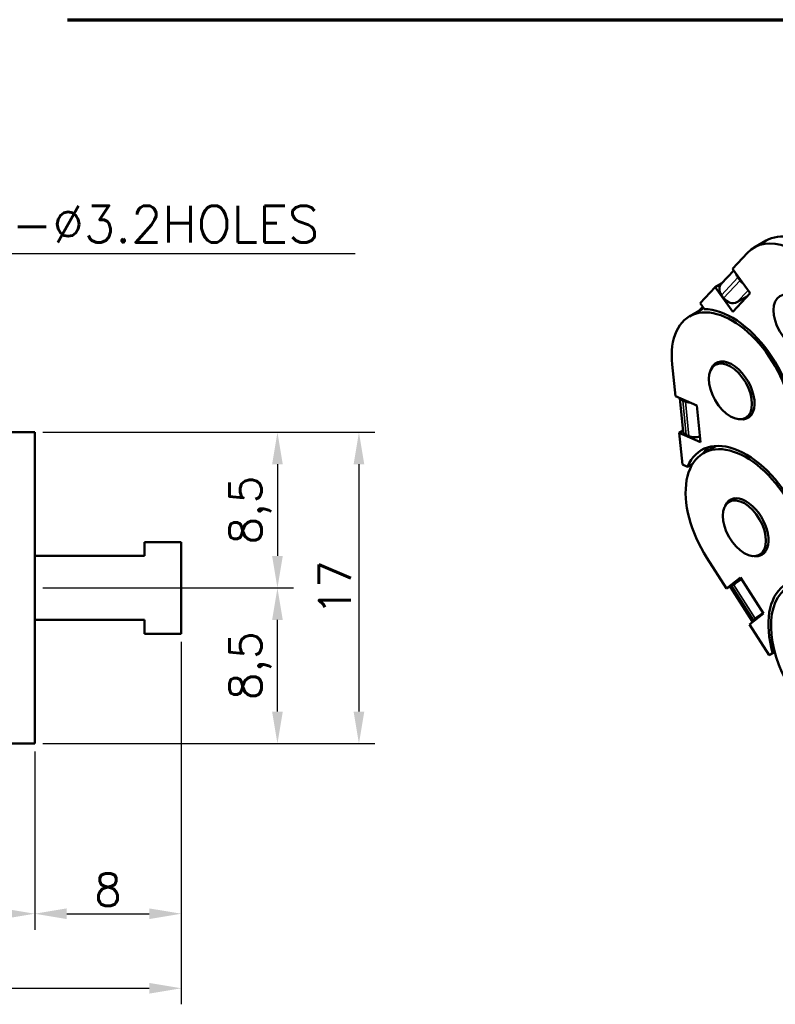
# Model space of a CAD drawing. Header units: millimetres. Extents: x 10 to 277, y 10 to 201.
# Tile 5 of 7: x 154 to 195, y 141 to 195. Entities that reach past the tile are written whole.
import ezdxf

# ---------------------------------------------------------------- set-up
doc = ezdxf.new("R2010")
doc.units = ezdxf.units.MM
doc.header["$LTSCALE"] = 0.3
doc.layers.add('DIM', color=3, linetype='Continuous')
for name, color, linetype, lineweight in [('경계(ISO)', 7, 'Continuous', 70), ('기호(ISO)', 7, 'Continuous', 25), ('외형선(ISO)', 7, 'Continuous', 50), ('좁은 외형선(ISO)', 4, 'Continuous', 35)]:
    doc.layers.add(name, color=color, linetype=linetype, lineweight=lineweight)
doc.styles.get("Standard").update_dxf_attribs({"font": 'romans.shx'})
doc.styles.add('한신치수', font='RomanS.shx')
doc.dimstyles.new('ISO-25', dxfattribs={"dimscale": 0.7, "dimtxt": 2.5, "dimasz": 2.5, "dimexe": 1.25, "dimexo": 0.625, "dimtad": 1, "dimtxsty": 'Standard', "dimcen": 2.5, "dimclrt": 7, "dimadec": 0, "dimazin": 0, "dimtfac": 1, "dimtmove": 0, "dimatfit": 3, "dimfxl": 1, "dimarcsym": 0})

# ---------------------------------------------------------------- blocks, each defined once
blk = doc.blocks.new('*D238')
at = {"layer": 'Defpoints', "color": 0, "transparency": 16777216}
for p in [(149.879, 159.727), (154.879, 155.144), (154.879, 145.857)]:
    blk.add_point(p, dxfattribs=at)
at = {"layer": 'DIM', "color": 0, "lineweight": -2, "transparency": 16777216}
for p, q in [((149.879, 159.29), (149.879, 144.982)), ((154.879, 154.706), (154.879, 144.982)), ((151.629, 145.857), (153.129, 145.857))]:
    blk.add_line(p, q, dxfattribs=at)
at = {"layer": 'DIM', "color": 0, "transparency": 16777216}
for points in [[(151.629, 146.148), (151.629, 145.565), (149.879, 145.857)], [(153.129, 146.148), (153.129, 145.565), (154.879, 145.857)]]:
    blk.add_solid(points, dxfattribs=at)
at = {"layer": 'DIM', "color": 7, "transparency": 16777216, "insert": (152.379, 147.169), "char_height": 1.75, "attachment_point": 5}
blk.add_mtext('5', dxfattribs=at)
blk = doc.blocks.new('*D239')
at = {"layer": 'Defpoints', "color": 0, "transparency": 16777216}
for p in [(162.879, 161.144), (154.879, 155.144), (162.879, 145.857)]:
    blk.add_point(p, dxfattribs=at)
at = {"layer": 'DIM', "color": 0, "lineweight": -2, "transparency": 16777216}
for p, q in [((162.879, 160.706), (162.879, 144.982)), ((154.879, 154.706), (154.879, 144.982)), ((156.629, 145.857), (161.129, 145.857))]:
    blk.add_line(p, q, dxfattribs=at)
at = {"layer": 'DIM', "color": 0, "transparency": 16777216}
for points in [[(156.629, 146.148), (156.629, 145.565), (154.879, 145.857)], [(161.129, 146.148), (161.129, 145.565), (162.879, 145.857)]]:
    blk.add_solid(points, dxfattribs=at)
at = {"layer": 'DIM', "color": 7, "transparency": 16777216, "insert": (158.879, 147.169), "char_height": 1.75, "attachment_point": 5}
blk.add_mtext('8', dxfattribs=at)
blk = doc.blocks.new('*D240')
at = {"layer": 'Defpoints', "color": 0, "transparency": 16777216}
for p in [(162.879, 161.144), (130.879, 155.144), (162.879, 141.787)]:
    blk.add_point(p, dxfattribs=at)
at = {"layer": 'DIM', "color": 0, "lineweight": -2, "transparency": 16777216}
for p, q in [((162.879, 160.706), (162.879, 140.912)), ((130.879, 154.706), (130.879, 140.912)), ((132.629, 141.787), (161.129, 141.787))]:
    blk.add_line(p, q, dxfattribs=at)
at = {"layer": 'DIM', "color": 0, "transparency": 16777216}
for points in [[(132.629, 142.078), (132.629, 141.495), (130.879, 141.787)], [(161.129, 142.078), (161.129, 141.495), (162.879, 141.787)]]:
    blk.add_solid(points, dxfattribs=at)
at = {"layer": 'DIM', "color": 7, "transparency": 16777216, "insert": (146.879, 143.099), "char_height": 1.75, "attachment_point": 5}
blk.add_mtext('32', dxfattribs=at)
blk = doc.blocks.new('*D241')
at = {"layer": 'Defpoints', "color": 0, "transparency": 16777216}
for p in [(154.879, 172.144), (154.879, 163.644), (168.133, 163.644)]:
    blk.add_point(p, dxfattribs=at)
at = {"layer": 'DIM', "color": 0, "lineweight": -2, "transparency": 16777216}
for p, q in [((155.316, 172.144), (169.008, 172.144)), ((168.133, 170.394), (168.133, 165.394)), ((155.316, 163.644), (169.008, 163.644))]:
    blk.add_line(p, q, dxfattribs=at)
at = {"layer": 'DIM', "color": 0, "transparency": 16777216}
for points in [[(167.841, 170.394), (168.424, 170.394), (168.133, 172.144)], [(167.841, 165.394), (168.424, 165.394), (168.133, 163.644)]]:
    blk.add_solid(points, dxfattribs=at)
at = {"layer": 'DIM', "color": 7, "transparency": 16777216, "insert": (166.654, 167.894), "char_height": 1.75, "attachment_point": 5, "rotation": 90}
blk.add_mtext('8,5', dxfattribs=at)
blk = doc.blocks.new('*D242')
at = {"layer": 'Defpoints', "color": 0, "transparency": 16777216}
for p in [(154.879, 163.644), (168.133, 163.644), (154.879, 155.144)]:
    blk.add_point(p, dxfattribs=at)
at = {"layer": 'DIM', "color": 0, "lineweight": -2, "transparency": 16777216}
for p, q in [((155.316, 163.644), (169.008, 163.644)), ((168.133, 156.894), (168.133, 161.894)), ((155.316, 155.144), (169.008, 155.144))]:
    blk.add_line(p, q, dxfattribs=at)
at = {"layer": 'DIM', "color": 0, "transparency": 16777216}
for points in [[(167.841, 161.894), (168.424, 161.894), (168.133, 163.644)], [(167.841, 156.894), (168.424, 156.894), (168.133, 155.144)]]:
    blk.add_solid(points, dxfattribs=at)
at = {"layer": 'DIM', "color": 7, "transparency": 16777216, "insert": (166.654, 159.394), "char_height": 1.75, "attachment_point": 5, "rotation": 90}
blk.add_mtext('8,5', dxfattribs=at)
blk = doc.blocks.new('*D243')
at = {"layer": 'Defpoints', "color": 0, "transparency": 16777216}
for p in [(154.879, 172.144), (154.879, 155.144), (172.583, 155.144)]:
    blk.add_point(p, dxfattribs=at)
at = {"layer": 'DIM', "color": 0, "lineweight": -2, "transparency": 16777216}
for p, q in [((155.316, 172.144), (173.458, 172.144)), ((172.583, 170.394), (172.583, 156.894)), ((155.316, 155.144), (173.458, 155.144))]:
    blk.add_line(p, q, dxfattribs=at)
at = {"layer": 'DIM', "color": 0, "transparency": 16777216}
for points in [[(172.291, 170.394), (172.875, 170.394), (172.583, 172.144)], [(172.291, 156.894), (172.875, 156.894), (172.583, 155.144)]]:
    blk.add_solid(points, dxfattribs=at)
at = {"layer": 'DIM', "color": 7, "transparency": 16777216, "insert": (171.27, 163.644), "char_height": 1.75, "attachment_point": 5, "rotation": 90}
blk.add_mtext('17', dxfattribs=at)

msp = doc.modelspace()

# ---------------------------------------------------------------- linework, layer by layer
at = {"layer": '경계(ISO)'}
msp.add_line((156.667, 194.667), (276.667, 194.667), dxfattribs=at)
at = {"layer": '기호(ISO)', "color": 3, "lineweight": 25}
msp.add_lwpolyline([(142.592, 165.15), (150.525, 181.91), (172.382, 181.91)], dxfattribs=at)
at = {"layer": '외형선(ISO)'}
for p, q in [((194.821, 182.61), (194.161, 182.229)), ((192.978, 181.069), (193.792, 181.937)), ((192.369, 180.25), (193.048, 180.972)), ((192.978, 181.069), (193.941, 179.73)), ((192.027, 180.058), (192.38, 180.261)), ((193.278, 180.585), (193.394, 180.424)), ((191.212, 179.19), (192.027, 180.058)), ((192.99, 178.718), (192.027, 180.058)), ((192.382, 179.631), (192.497, 179.47)), ((193.941, 179.73), (192.99, 178.718)), ((193.793, 179.572), (193.225, 179.245)), ((191.212, 179.19), (191.441, 178.872)), ((191.291, 178.851), (190.631, 178.471)), ((191.132, 178.76), (191.353, 178.995)), ((189.861, 174.114), (189.685, 175.838)), ((192.364, 176.008), (192.033, 175.817)), ((189.861, 174.114), (191.03, 173.61)), ((190.295, 172.162), (190.107, 174.008)), ((190.265, 173.885), (190.405, 173.825)), ((191.03, 173.61), (191.236, 171.599)), ((194.03, 173.121), (193.696, 172.929)), ((154.879, 172.144), (130.879, 172.144)), ((154.879, 155.144), (154.879, 172.144)), ((190.066, 172.103), (190.288, 172.231)), ((191.236, 171.599), (190.066, 172.103)), ((190.242, 170.379), (190.066, 172.103)), ((190.458, 171.989), (190.598, 171.929)), ((192.053, 171.381), (191.393, 171.001)), ((190.52, 170.259), (190.808, 170.425)), ((190.242, 170.379), (190.52, 170.259)), ((193.129, 168.539), (192.796, 168.347)), ((160.879, 166.144), (160.879, 165.394)), ((162.879, 166.144), (160.879, 166.144)), ((162.879, 161.144), (162.879, 166.144)), ((194.793, 165.651), (194.459, 165.459)), ((160.879, 165.394), (154.879, 165.394)), ((192.654, 163.61), (191.579, 165.291)), ((192.654, 163.61), (193.42, 164.205)), ((193.42, 164.205), (194.674, 162.243)), ((193.072, 163.85), (192.654, 163.61)), ((194.056, 161.832), (192.874, 163.681)), ((192.95, 163.756), (193.042, 163.827)), ((154.879, 161.894), (160.879, 161.894)), ((160.879, 161.894), (160.879, 161.144)), ((194.674, 162.243), (193.909, 161.648)), ((194.133, 161.906), (194.225, 161.978)), ((194.289, 161.944), (194.274, 161.935)), ((194.984, 159.967), (193.909, 161.648)), ((160.879, 161.144), (162.879, 161.144)), ((195.284, 160.14), (194.984, 159.967)), ((194.984, 159.967), (195.166, 160.108)), ((195.166, 160.108), (195.276, 160.172)), ((154.879, 155.144), (130.879, 155.144))]:
    msp.add_line(p, q, dxfattribs=at)
for centre, major_axis, ratio, start_param, end_param in [((197.149, 178.565), (-2.329, 4.044), 0.578093, 5.345813, 6.283185), ((196.49, 178.185), (-2.329, 4.044), 0.578093, 3.314928, 6.45652), ((193.679, 180.816), (-0.413, 0.388), 0.803744, 0.917664, 1.332004), ((192.782, 179.862), (-0.413, 0.388), 0.803744, 0, 1.332004), ((193.794, 180.655), (-0.413, 0.388), 0.803744, 1.332004, 1.746344), ((192.959, 174.427), (-2.329, 4.044), 0.578093, 4.053676, 7.195269), ((192.898, 179.701), (0.413, -0.388), 0.803744, 4.473597, 6.044393), ((193.619, 174.807), (-2.329, 4.044), 0.578093, 6.232786, 6.283185), ((192.959, 174.427), (-2.429, 4.217), 0.578093, 3.814958, 5.95649), ((192.959, 174.427), (-0.865, 1.502), 0.578093, 2.725053, 6.692011), ((190.665, 174.116), (-0.564, -0.058), 0.499455, 0.20258, 0.730554), ((190.806, 174.055), (-0.564, -0.058), 0.499455, 0.730554, 1.258527), ((190.859, 172.22), (-0.564, -0.058), 0.499455, 0, 0.730554), ((193.722, 166.957), (-2.329, 4.044), 0.578093, 4.792764, 7.934357), ((193.722, 166.957), (-2.429, 4.217), 0.578093, 4.553707, 6.695239), ((190.999, 172.159), (0.564, 0.058), 0.499455, 3.872146, 5.032842), ((194.429, 167.365), (-2.429, 4.217), 0.578093, 0.145529, 0.287797), ((194.382, 167.337), (-2.329, 4.044), 0.578093, 6.269247, 6.283185), ((193.722, 166.957), (-0.865, 1.502), 0.578093, 3.141593, 6.694961), ((193.722, 166.957), (0.865, -1.502), 0.578093, 5.869731, 6.283185), ((193.443, 164.058), (-0.477, -0.305), 0.065513, 4.607158, 5.665269), ((198.382, 159.672), (-2.429, 4.217), 0.578093, 5.292795, 7.434327), ((198.382, 159.672), (-2.329, 4.044), 0.578093, 5.421512, 8.563104), ((193.351, 163.987), (-0.477, -0.305), 0.065513, 5.665269, 6.283185), ((194.534, 162.137), (-0.477, -0.305), 0.065513, 5.665269, 7.236066), ((194.626, 162.209), (0.477, 0.305), 0.065513, 1.465565, 2.523677)]:
    msp.add_ellipse(centre, major_axis=major_axis, ratio=ratio, start_param=start_param, end_param=end_param, dxfattribs=at)
for centre in [(196.395, 178.132), (192.865, 174.373), (193.628, 166.903)]:
    msp.add_ellipse(centre, major_axis=(-0.832, 1.444), ratio=0.578093, dxfattribs=at)
at = {"layer": '좁은 외형선(ISO)'}
for p, q in [((192.382, 179.631), (193.278, 180.585)), ((193.394, 180.424), (192.497, 179.47)), ((193.225, 179.245), (193.828, 179.887)), ((190.458, 171.989), (190.265, 173.885)), ((190.405, 173.825), (190.598, 171.929)), ((194.133, 161.906), (192.95, 163.756)), ((193.042, 163.827), (194.225, 161.978))]:
    msp.add_line(p, q, dxfattribs=at)

# ---------------------------------------------------------------- texts
at = {"layer": '기호(ISO)', "style": '한신치수'}
msp.add_text('2-Ø3.2HOLES', height=2, dxfattribs=at).set_placement((151.906, 182.509))

# ---------------------------------------------------------------- dimensions: what is measured, and where the dimension line sits
at = {"layer": 'DIM'}
for base, p1, p2, picture, middle in [((168.133, 163.644), (154.879, 172.144), (154.879, 163.644), '*D241', (166.654, 167.894)), ((172.583, 155.144), (154.879, 172.144), (154.879, 155.144), '*D243', (171.27, 163.644)), ((168.133, 163.644), (154.879, 155.144), (154.879, 163.644), '*D242', (166.654, 159.394))]:
    dim = msp.add_linear_dim(base=base, p1=p1, p2=p2, angle=90, dimstyle='ISO-25', dxfattribs=at)
    dim.commit()
    dim.dimension.update_dxf_attribs({"geometry": picture, "text_midpoint": middle})
for base, p1, p2, picture, middle in [((162.879, 141.787), (130.879, 155.144), (162.879, 161.144), '*D240', (146.879, 143.099)), ((162.879, 145.857), (154.879, 155.144), (162.879, 161.144), '*D239', (158.879, 147.169)), ((154.879, 145.857), (149.879, 159.727), (154.879, 155.144), '*D238', (152.379, 147.169))]:
    dim = msp.add_linear_dim(base=base, p1=p1, p2=p2, dimstyle='ISO-25', dxfattribs=at)
    dim.commit()
    dim.dimension.update_dxf_attribs({"geometry": picture, "text_midpoint": middle})

doc.saveas('drawing.dxf')
